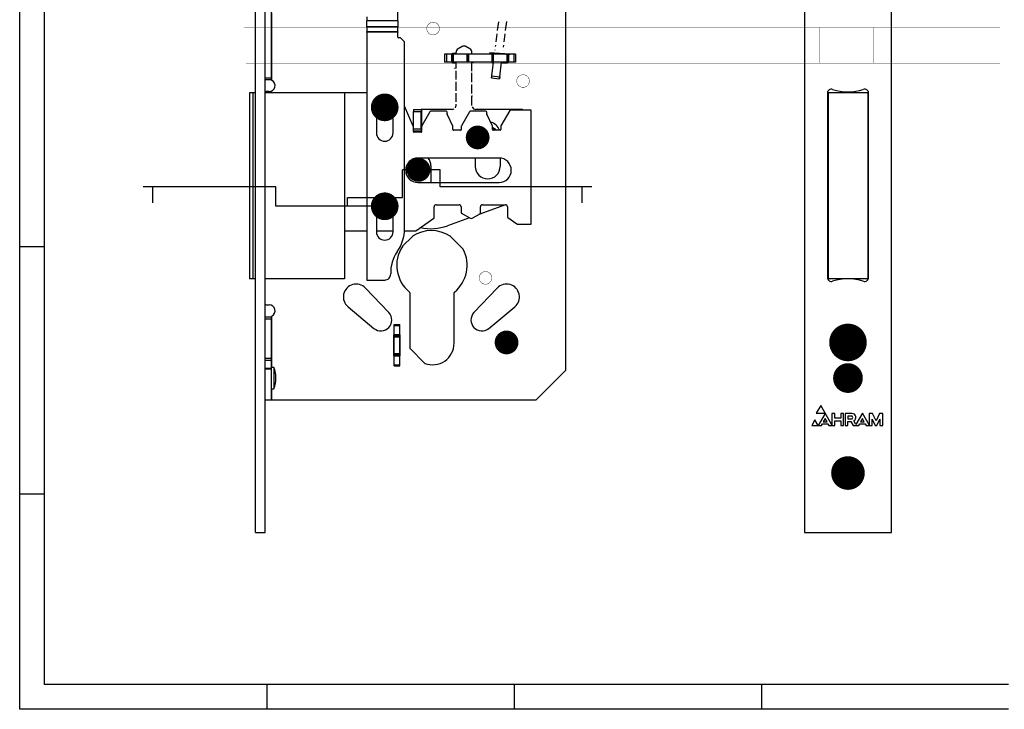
# Model space of a CAD drawing. Extents: x 19 to 519, y 6 to 365.
# Tile 1 of 7: x 19 to 268, y 6 to 180. Entities that reach past the tile are written whole.
import ezdxf

# ---------------------------------------------------------------- set-up
doc = ezdxf.new("R2010")
doc.units = 0
doc.layers.add('119', color=190, linetype='CONTINUOUS')

msp = doc.modelspace()

# ---------------------------------------------------------------- linework, layer by layer
at = {"layer": '119'}
for p, q in [((78.3217, 50.9471), (78.3217, 290.9471)), ((217.1272, 290.9471), (217.1272, 50.9471)), ((239.1272, 50.9471), (239.1272, 290.9471)), ((156.8217, 91.9471), (156.8217, 249.9471)), ((80.8217, 165.8471), (80.8217, 217.6971)), ((82.3217, 217.6971), (82.3217, 165.8471)), ((18.75, 123.125), (18.75, 185.625)), ((25, 123.125), (25, 185.625)), ((114.3217, 180.1723), (114.3217, 186.6197)), ((82.5217, 165.1738), (82.5217, 182.2471)), ((106.5217, 181.2025), (106.5217, 180.1723)), ((114.3217, 180.1723), (106.5217, 180.1723)), ((106.5217, 178.6874), (106.5217, 180.1723)), ((114.3217, 180.1723), (114.3217, 178.6874)), ((139.5744, 177.7688), (139.8604, 179.9984)), ((141.5924, 177.7808), (141.8783, 180.0104)), ((114.3217, 178.6874), (106.5217, 178.6874)), ((106.5217, 178.6874), (106.5217, 177.4318)), ((114.3217, 177.4318), (106.5217, 177.4318)), ((106.5217, 177.3611), (106.5217, 177.4318)), ((114.3217, 177.3611), (106.5217, 177.3611)), ((106.5217, 177.3611), (106.5217, 162.0471)), ((114.3217, 177.4318), (114.3217, 178.6874)), ((114.3217, 177.4318), (114.3217, 177.3611)), ((114.3217, 176.1025), (114.3217, 177.3611)), ((139.2072, 174.9055), (139.4693, 176.949)), ((141.2183, 174.8641), (141.4873, 176.9615)), ((114.9388, 175.9025), (114.5217, 175.9025)), ((115.9631, 174.9611), (115.0803, 175.8439)), ((116.0217, 158.6495), (116.0217, 174.8196)), ((126.1217, 171.7721), (126.1217, 169.7721)), ((126.6217, 171.7721), (126.1217, 171.7721)), ((126.6217, 171.7721), (126.6217, 169.7721)), ((127.9217, 171.7721), (126.6217, 171.7721)), ((127.9217, 171.7721), (127.9217, 169.7721)), ((127.953, 171.7721), (127.9217, 171.7721)), ((128.1217, 171.7721), (127.953, 171.7721)), ((128.1217, 171.7721), (128.1217, 169.7721)), ((128.3217, 171.7721), (128.1217, 171.7721)), ((129.0717, 171.9221), (128.1467, 171.9221)), ((128.3217, 171.7721), (128.3217, 169.7721)), ((131.7717, 171.7721), (128.3217, 171.7721)), ((129.0717, 171.9221), (129.0717, 172.2519)), ((129.0717, 171.7721), (129.0717, 171.9221)), ((130.5717, 173.6952), (129.5717, 173.1179)), ((132.5717, 173.1179), (131.5717, 173.6952)), ((131.7717, 171.7721), (131.7717, 169.7721)), ((131.9717, 171.7721), (131.7717, 171.7721)), ((131.9717, 171.7721), (131.9717, 169.7721)), ((132.1717, 171.7721), (131.9717, 171.7721)), ((132.1717, 171.7721), (132.1717, 169.7721)), ((138.0717, 171.7721), (132.1717, 171.7721)), ((133.0717, 171.7721), (133.0717, 172.2519)), ((137.5105, 172.0986), (137.5077, 172.0909)), ((137.5077, 172.0909), (137.5558, 172.0842)), ((142.6508, 171.7939), (137.5105, 172.0986)), ((137.5558, 172.0842), (137.8065, 172.0722)), ((137.8065, 172.0722), (138.2877, 172.0462)), ((138.0717, 171.7721), (138.0717, 169.7721)), ((138.103, 171.7721), (138.0717, 171.7721)), ((138.2717, 171.7721), (138.103, 171.7721)), ((138.2717, 171.7721), (138.2717, 169.7721)), ((138.4717, 171.7721), (138.2717, 171.7721)), ((138.2877, 172.0462), (139.0052, 171.9983)), ((138.4717, 171.7721), (138.4717, 169.7721)), ((141.9217, 171.7721), (138.4717, 171.7721)), ((138.8053, 171.7721), (138.8358, 172.0096)), ((138.9403, 172.8244), (138.9461, 172.8699)), ((139.0052, 171.9983), (139.972, 171.9272)), ((139.0505, 173.6841), (139.1024, 174.0881)), ((139.972, 171.9272), (140.5266, 171.8858)), ((140.5266, 171.8858), (141.1012, 171.8441)), ((140.8217, 171.7721), (140.8334, 171.8635)), ((140.9378, 172.6776), (140.9421, 172.7112)), ((141.0465, 173.525), (141.1134, 174.0467)), ((141.1012, 171.8441), (141.6599, 171.8064)), ((141.2014, 171.7721), (141.2436, 171.8345)), ((141.6599, 171.8064), (142.1499, 171.7797)), ((141.9217, 171.7721), (141.9217, 169.7721)), ((142.1217, 171.7721), (141.9217, 171.7721)), ((142.1217, 171.7721), (142.1217, 169.7721)), ((142.3217, 171.7721), (142.1217, 171.7721)), ((142.1499, 171.7797), (142.5004, 171.773)), ((142.3217, 171.7721), (142.3217, 169.7721)), ((143.6217, 171.7721), (142.3217, 171.7721)), ((142.5004, 171.773), (142.6508, 171.7939)), ((143.6217, 171.7721), (143.6217, 169.7721)), ((144.1217, 171.7721), (143.6217, 171.7721)), ((144.1217, 171.7721), (144.1217, 169.7721)), ((126.6217, 169.7721), (126.1217, 169.7721)), ((127.9217, 169.7721), (126.6217, 169.7721)), ((127.953, 169.7721), (127.9217, 169.7721)), ((128.1217, 169.7721), (127.953, 169.7721)), ((128.3217, 169.7721), (128.1217, 169.7721)), ((128.1467, 169.6221), (129.0717, 169.6221)), ((131.7717, 169.7721), (128.3217, 169.7721)), ((129.0717, 169.6221), (129.0717, 169.7721)), ((129.0717, 168.1875), (129.0717, 169.6221)), ((131.9717, 169.7721), (131.7717, 169.7721)), ((132.1717, 169.7721), (131.9717, 169.7721)), ((138.0717, 169.7721), (132.1717, 169.7721)), ((133.0717, 167.4716), (133.0717, 169.7035)), ((133.4676, 169.6719), (133.0717, 169.5944)), ((138.103, 169.7721), (138.0717, 169.7721)), ((138.1027, 166.2943), (138.5488, 169.7721)), ((138.2717, 169.7721), (138.103, 169.7721)), ((138.4717, 169.7721), (138.2717, 169.7721)), ((138.2967, 169.6221), (138.5295, 169.6221)), ((141.9217, 169.7721), (138.4717, 169.7721)), ((140.0865, 166.0398), (140.5652, 169.7721)), ((140.5459, 169.6221), (142.0967, 169.6221)), ((142.1217, 169.7721), (141.9217, 169.7721)), ((142.2903, 169.7721), (142.1217, 169.7721)), ((142.3217, 169.7721), (142.2903, 169.7721)), ((143.6217, 169.7721), (142.3217, 169.7721)), ((144.1217, 169.7721), (143.6217, 169.7721)), ((128.6499, 168.2775), (129.0717, 168.3638)), ((129.0717, 165.3731), (129.0717, 167.5788)), ((133.0717, 164.7028), (133.0717, 167.0834)), ((80.8217, 165.3471), (80.8217, 165.8471)), ((80.8217, 165.8471), (82.3217, 165.8471)), ((80.8217, 162.1471), (80.8217, 165.3471)), ((80.8217, 165.3471), (82.3217, 165.3471)), ((82.3217, 165.8471), (82.3217, 165.3471)), ((82.3628, 165.3471), (82.3217, 165.3471)), ((129.0717, 162.5626), (129.0717, 164.7662)), ((138.1027, 166.2943), (138.0391, 165.7983)), ((138.0391, 165.7983), (138.0403, 165.8078)), ((138.0391, 165.7983), (140.0229, 165.5439)), ((138.0403, 165.8078), (138.0439, 165.8361)), ((138.0439, 165.8361), (138.0498, 165.8819)), ((138.0498, 165.8819), (138.0577, 165.9436)), ((138.0577, 165.9436), (138.0674, 166.0187)), ((138.0674, 166.0187), (138.0784, 166.1045)), ((138.0784, 166.1045), (138.0903, 166.1975)), ((138.0903, 166.1975), (138.1027, 166.2943)), ((138.1027, 166.2943), (140.0865, 166.0398)), ((140.0865, 166.0398), (140.0229, 165.5439)), ((140.0229, 165.5439), (140.0241, 165.5534)), ((140.0241, 165.5534), (140.0277, 165.5816)), ((140.0277, 165.5816), (140.0336, 165.6275)), ((140.0336, 165.6275), (140.0415, 165.6891)), ((140.0415, 165.6891), (140.0511, 165.7643)), ((140.0511, 165.7643), (140.0621, 165.85)), ((140.0621, 165.85), (140.0741, 165.9431)), ((140.0741, 165.9431), (140.0865, 166.0398)), ((76.8217, 162.0471), (76.8217, 115.0471)), ((77.6796, 162.0471), (76.8217, 162.0471)), ((77.6796, 162.0471), (77.6796, 115.0471)), ((78.3217, 162.0471), (77.6796, 162.0471)), ((80.8217, 108.6471), (80.8217, 162.1471)), ((100.8217, 162.0471), (80.8217, 162.0471)), ((81.8217, 162.3471), (81.0217, 162.3471)), ((106.5217, 162.0471), (100.8217, 162.0471)), ((100.8217, 162.0471), (100.8217, 115.0471)), ((106.5217, 162.0471), (106.5217, 127.1471)), ((129.0717, 159.7587), (129.0717, 161.951)), ((133.0717, 161.8507), (133.0717, 164.0919)), ((222.9272, 161.9443), (222.9272, 115.35)), ((223.1272, 162.0471), (223.1272, 115.0471)), ((233.1272, 162.0471), (223.1272, 162.0471)), ((233.1272, 162.0471), (233.1272, 115.0471)), ((233.3272, 115.35), (233.3272, 161.9443)), ((133.0717, 158.8292), (133.0717, 161.24)), ((133.2358, 161.2022), (133.0717, 161.1606)), ((116.0217, 127.6411), (116.0217, 158.6495)), ((118.2547, 153.5857), (116.0217, 158.6495)), ((118.2717, 157.8292), (120.2717, 157.8292)), ((118.2717, 157.8292), (118.2717, 157.3292)), ((118.2717, 153.505), (118.2717, 157.3292)), ((118.2717, 157.3292), (120.2717, 157.3292)), ((120.2717, 157.8292), (120.2717, 157.3292)), ((120.3717, 157.8292), (120.2717, 157.8292)), ((120.2717, 152.9292), (120.2717, 157.3292)), ((128.0717, 157.8292), (120.3717, 157.8292)), ((120.3717, 152.2471), (120.3717, 157.8292)), ((122.4579, 157.2471), (120.3985, 153.6801)), ((126.6217, 157.3471), (122.6311, 157.3471)), ((126.8217, 156.6916), (126.8217, 157.1471)), ((129.0717, 158.8292), (129.0717, 159.146)), ((132.4579, 157.2471), (130.3985, 153.6801)), ((136.6217, 157.3471), (132.6311, 157.3471)), ((145.4717, 157.8292), (134.0717, 157.8292)), ((136.8217, 156.6916), (136.8217, 157.1471)), ((142.6311, 157.5471), (140.3985, 153.6801)), ((148.0217, 157.6471), (142.8043, 157.6471)), ((148.0217, 128.8471), (148.0217, 157.6471)), ((108.9217, 155.5471), (108.9217, 151.9025)), ((113.1217, 151.9025), (113.1217, 155.5471)), ((128.2528, 153.5874), (126.8405, 156.6069)), ((138.2528, 153.5874), (136.8405, 156.6069)), ((118.2717, 152.2471), (118.2717, 153.505)), ((118.2717, 152.9292), (120.2717, 152.9292)), ((118.2717, 152.4292), (120.2717, 152.4292)), ((120.1717, 152.0471), (118.4717, 152.0471)), ((120.2717, 152.9292), (120.2717, 152.4292)), ((120.2717, 152.4292), (120.3717, 152.4292)), ((128.2717, 152.7471), (128.2717, 153.5027)), ((130.1717, 152.5471), (128.4717, 152.5471)), ((130.3717, 153.5801), (130.3717, 152.7471)), ((138.2717, 153.2967), (138.2717, 153.5027)), ((138.2717, 152.9658), (138.2717, 153.2967)), ((138.2717, 153.2967), (138.9227, 152.908)), ((139.3077, 152.5471), (138.2717, 153.2967)), ((138.2717, 152.7471), (138.2717, 152.9658)), ((138.6888, 152.7093), (138.2717, 152.9658)), ((138.2717, 152.9658), (138.8855, 152.5471)), ((138.8855, 152.5471), (138.4717, 152.5471)), ((138.8855, 152.5471), (138.6888, 152.7093)), ((139.3077, 152.5471), (138.8855, 152.5471)), ((138.9227, 152.908), (139.3077, 152.5471)), ((140.1717, 152.5471), (139.3077, 152.5471)), ((140.3717, 153.5801), (140.3717, 152.7471)), ((223.1272, 153.5471), (222.9272, 153.5471)), ((222.9272, 147.5471), (223.1272, 147.5471)), ((139.9217, 145.5471), (119.4217, 145.5471)), ((133.9217, 145.5471), (133.9217, 143.4292)), ((140.2217, 145.5326), (140.2217, 143.4292)), ((223.1272, 145.5471), (222.9272, 145.5471)), ((233.3272, 145.5471), (233.1272, 145.5471)), ((125.0482, 142.5471), (115.5043, 142.5471)), ((115.5043, 135.5352), (115.5043, 142.5471)), ((116.4217, 143.2281), (116.4217, 141.6661)), ((122.7217, 143.5292), (122.7217, 139.3471)), ((125.0482, 138.2292), (125.0482, 142.5471)), ((222.9272, 139.5471), (223.1272, 139.5471)), ((233.1272, 139.5471), (233.3272, 139.5471)), ((52.4266, 138.2292), (49.9266, 138.2292)), ((83.5159, 138.2292), (52.4266, 138.2292)), ((52.4266, 134.2075), (52.4266, 138.2292)), ((83.5159, 133.3471), (83.5159, 138.2292)), ((119.4217, 139.3471), (139.9217, 139.3471)), ((160.9229, 138.2292), (125.0482, 138.2292)), ((163.4229, 138.2292), (160.9229, 138.2292)), ((160.9229, 134.2075), (160.9229, 138.2292)), ((101.6423, 135.5352), (115.5043, 135.5352)), ((101.6423, 133.3471), (101.6423, 135.5352)), ((101.6423, 133.3471), (83.5159, 133.3471)), ((111.0217, 133.3471), (101.6423, 133.3471)), ((123.5217, 130.5123), (123.5217, 133.2471)), ((124.0217, 133.7471), (129.8217, 133.7471)), ((130.3217, 133.2471), (130.3217, 131.7513)), ((141.5383, 133.7468), (134.8299, 131.3052)), ((135.2217, 131.6477), (135.2217, 133.2471)), ((135.7217, 133.7471), (141.5217, 133.7471)), ((142.0217, 133.2471), (142.0217, 130.6954)), ((108.9217, 130.5471), (108.9217, 127.1471)), ((113.1217, 127.1471), (113.1217, 130.5471)), ((118.9161, 127.1833), (123.4364, 130.3484)), ((123.5217, 130.5123), (123.5217, 130.5123)), ((132.4221, 130.4288), (126.9311, 128.4302)), ((130.4221, 131.5779), (132.6226, 130.3136)), ((133.1226, 130.3147), (135.1221, 131.4747)), ((142.107, 130.5316), (144.4609, 128.8833)), ((100.8217, 127.1471), (106.5217, 127.1471)), ((106.5217, 127.1471), (106.5217, 114.7025)), ((108.9217, 127.1471), (108.9217, 126.9025)), ((108.9217, 127.1471), (113.1217, 127.1471)), ((113.1217, 126.9025), (113.1217, 127.1471)), ((116.0095, 127.1471), (118.8014, 127.1471)), ((144.5756, 128.8471), (148.0217, 128.8471)), ((118.0071, 125.7484), (115.5204, 123.2617)), ((130.8458, 122.5389), (127.6363, 125.7484)), ((18.75, 60.625), (18.75, 123.125)), ((25, 123.125), (18.75, 123.125)), ((25, 60.625), (25, 123.125)), ((77.6796, 115.0471), (76.8217, 115.0471)), ((78.3217, 115.0471), (77.6796, 115.0471)), ((100.8217, 115.0471), (80.8217, 115.0471)), ((106.5217, 114.7025), (111.0313, 114.7025)), ((233.1272, 115.0471), (223.1272, 115.0471)), ((112.065, 106.4917), (106.1774, 112.6861)), ((139.466, 112.6861), (133.5784, 106.4917)), ((117.3717, 111.5059), (117.3717, 97.5164)), ((128.5717, 98.7471), (128.5717, 111.5059)), ((80.8217, 105.4471), (80.8217, 108.6471)), ((81.0217, 108.4471), (81.8217, 108.4471)), ((101.7431, 107.9487), (108.3129, 102.4831)), ((137.3304, 102.4831), (143.9002, 107.9487)), ((80.8217, 104.9471), (80.8217, 105.4471)), ((80.8217, 105.4471), (82.3217, 105.4471)), ((80.8217, 94.9471), (80.8217, 104.9471)), ((80.8217, 104.9471), (82.3217, 104.9471)), ((82.3217, 105.4471), (82.3217, 104.9471)), ((82.3217, 105.4471), (82.3628, 105.4471)), ((82.3217, 104.9471), (82.3217, 94.9471)), ((82.5217, 92.6471), (82.5217, 105.6205)), ((113.3717, 103.4971), (114.8717, 103.4971)), ((113.3717, 103.1971), (113.3717, 103.4971)), ((113.3717, 103.1971), (114.8717, 103.1971)), ((113.3717, 100.9471), (113.3717, 103.1971)), ((114.8717, 103.1971), (114.8717, 103.4971)), ((114.8717, 100.9471), (114.8717, 103.1971)), ((113.3717, 100.8971), (113.2717, 100.8971)), ((113.2717, 100.8971), (113.2717, 95.5971)), ((113.3717, 100.9471), (114.8717, 100.9471)), ((113.3717, 100.8971), (113.3717, 100.9471)), ((113.3717, 100.6471), (113.3717, 100.8971)), ((113.3717, 100.6471), (114.8717, 100.6471)), ((113.3717, 100.3471), (113.3717, 100.6471)), ((113.3717, 100.3471), (114.8717, 100.3471)), ((113.3717, 96.1471), (113.3717, 100.3471)), ((114.8717, 100.8971), (114.8717, 100.9471)), ((114.8717, 100.6471), (114.8717, 100.8971)), ((114.9717, 100.8971), (114.8717, 100.8971)), ((114.8717, 100.3471), (114.8717, 100.6471)), ((114.8717, 96.1471), (114.8717, 100.3471)), ((114.9717, 95.5971), (114.9717, 100.8971)), ((228.647, 101.9471), (227.6029, 101.9471)), ((117.4303, 97.375), (121.1021, 93.7032)), ((225.3749, 99.2471), (225.3749, 99.2471)), ((225.3749, 99.2471), (225.3749, 97.2471)), ((230.8749, 97.2471), (230.8749, 99.2471)), ((230.8749, 99.2471), (230.8749, 99.2471)), ((80.8217, 94.4471), (80.8217, 94.9471)), ((80.8217, 94.9471), (82.3217, 94.9471)), ((82.3217, 94.9471), (82.3217, 94.4471)), ((113.2717, 95.5971), (113.3717, 95.5971)), ((113.3717, 95.8471), (113.3717, 96.1471)), ((113.3717, 96.1471), (114.8717, 96.1471)), ((113.3717, 95.8471), (114.8717, 95.8471)), ((113.3717, 95.5971), (113.3717, 95.8471)), ((113.3717, 95.5471), (113.3717, 95.5971)), ((113.3717, 95.5471), (114.8717, 95.5471)), ((113.3717, 93.2971), (113.3717, 95.5471)), ((114.8717, 95.8471), (114.8717, 96.1471)), ((114.8717, 95.5971), (114.8717, 95.8471)), ((114.8717, 95.5471), (114.8717, 95.5971)), ((114.8717, 95.5971), (114.9717, 95.5971)), ((114.8717, 93.2971), (114.8717, 95.5471)), ((226.8772, 95.9471), (229.3772, 95.9471)), ((80.8217, 92.4611), (80.8217, 94.4471)), ((80.8217, 94.4471), (82.3217, 94.4471)), ((80.8217, 92.2639), (80.8217, 92.4611)), ((80.8217, 92.4611), (82.3217, 92.4611)), ((80.8217, 84.4471), (80.8217, 92.2639)), ((80.8217, 92.2639), (82.3217, 92.2639)), ((82.3217, 94.4471), (82.3217, 92.4611)), ((82.5217, 92.6471), (82.3217, 92.6471)), ((82.3217, 92.4611), (82.3217, 92.2639)), ((82.3217, 92.2639), (82.3217, 84.4471)), ((83.0217, 92.6471), (82.5217, 92.6471)), ((83.0217, 92.6471), (83.0217, 87.2471)), ((113.3717, 93.2971), (114.8717, 93.2971)), ((113.3717, 92.9971), (113.3717, 93.2971)), ((113.3717, 92.9971), (114.8717, 92.9971)), ((114.8717, 92.9971), (114.8717, 93.2971)), ((149.3217, 84.4471), (156.8217, 91.9471)), ((82.3217, 87.2471), (82.5217, 87.2471)), ((82.5217, 87.2471), (83.0217, 87.2471)), ((82.5217, 84.4471), (82.5217, 87.2471)), ((80.8217, 50.9471), (80.8217, 84.4471)), ((80.8217, 84.4471), (82.3217, 84.4471)), ((82.3217, 84.4471), (82.5217, 84.4471)), ((82.5217, 84.4471), (149.3217, 84.4471)), ((221.2339, 83.0118), (220.0978, 81.0443)), ((224.0714, 78.0964), (221.2339, 83.0118)), ((220.0978, 81.0443), (222.3542, 81.0441)), ((222.362, 81.0306), (220.5898, 77.9616)), ((222.3697, 79.7009), (221.8971, 78.8825)), ((222.8422, 78.8824), (222.3697, 79.7009)), ((224.0716, 80.9914), (224.0714, 78.0964)), ((224.8089, 80.9914), (224.0716, 80.9914)), ((224.8089, 79.8383), (224.8089, 80.9914)), ((226.2921, 79.8382), (224.8089, 79.8383)), ((227.0294, 80.9913), (226.2921, 80.9913)), ((226.2921, 80.9913), (226.2921, 79.8382)), ((227.0293, 77.9477), (227.0294, 80.9913)), ((227.3895, 80.9912), (227.3894, 77.9477)), ((229.13, 80.9911), (227.3895, 80.9912)), ((228.1268, 80.3395), (228.1268, 79.628)), ((228.9841, 80.3395), (228.1268, 80.3395)), ((231.7877, 81.0441), (230.1428, 78.1955)), ((231.7877, 79.7004), (231.3151, 78.8819)), ((233.4894, 78.0964), (231.7877, 81.0441)), ((232.2601, 78.8819), (231.7877, 79.7004)), ((233.4896, 80.9909), (233.4894, 78.0964)), ((234.3383, 80.9908), (233.4896, 80.9909)), ((235.2213, 79.16), (234.3383, 80.9908)), ((236.1045, 80.9907), (235.2213, 79.16)), ((236.9532, 80.9907), (236.1045, 80.9907)), ((236.9531, 77.9471), (236.9532, 80.9907)), ((219.7676, 79.3588), (218.9531, 77.9482)), ((218.9531, 77.9482), (221.4565, 77.948)), ((220.5742, 77.9616), (219.7676, 79.3588)), ((221.4565, 77.948), (221.704, 78.3767)), ((221.704, 78.3767), (223.0352, 78.3766)), ((221.8971, 78.8825), (222.8422, 78.8824)), ((223.0352, 78.3766), (223.2827, 77.9479)), ((223.2827, 77.9479), (224.8087, 77.9478)), ((224.8087, 77.9478), (224.8088, 79.1009)), ((224.8088, 79.1009), (226.292, 79.1008)), ((226.292, 79.1008), (226.292, 77.9477)), ((226.292, 77.9477), (227.0293, 77.9477)), ((227.3894, 77.9477), (228.1267, 77.9476)), ((228.1267, 77.9476), (228.1267, 78.9764)), ((228.1267, 78.9764), (228.8776, 78.9764)), ((228.1268, 79.628), (228.9841, 79.6279)), ((228.8776, 78.9764), (229.4384, 77.9475)), ((229.4384, 77.9475), (230.8745, 77.9474)), ((230.1428, 78.1955), (229.6412, 79.1158)), ((230.8745, 77.9474), (231.122, 78.3761)), ((231.122, 78.3761), (232.4532, 78.376)), ((231.3151, 78.8819), (232.2601, 78.8819)), ((232.4532, 78.376), (232.7006, 77.9473)), ((232.7006, 77.9473), (234.2267, 77.9472)), ((234.2267, 77.9472), (234.2268, 79.5247)), ((234.2268, 79.5247), (234.9876, 77.9472)), ((234.9876, 77.9472), (235.4548, 77.9472)), ((235.4548, 77.9472), (236.2158, 79.5246)), ((236.2158, 79.5246), (236.2157, 77.9471)), ((236.2157, 77.9471), (236.9531, 77.9471)), ((18.75, 6.25), (18.75, 60.625)), ((25, 60.625), (18.75, 60.625)), ((25, 12.5), (25, 60.625)), ((78.3217, 50.9471), (80.8217, 50.9471)), ((217.1272, 50.9471), (239.1272, 50.9471)), ((81.25, 12.5), (25, 12.5)), ((143.75, 12.5), (81.25, 12.5)), ((81.25, 12.5), (81.25, 6.25)), ((206.25, 12.5), (143.75, 12.5)), ((143.75, 12.5), (143.75, 6.25)), ((268.75, 12.5), (206.25, 12.5)), ((206.25, 12.5), (206.25, 6.25)), ((81.25, 6.25), (18.75, 6.25)), ((143.75, 6.25), (81.25, 6.25)), ((206.25, 6.25), (143.75, 6.25)), ((268.75, 6.25), (206.25, 6.25))]:
    msp.add_line(p, q, dxfattribs=at)
for points, const_width in [([(123.25, 176.65, 1), (123.25, 179.85, 1), (123.25, 176.65)], 0.1016), ([(75.5, 178.5254, 1), (75.5, 178.4746)], 0.0508), ([(221, 178.5254, 1), (221, 178.4746)], 0.0508), ([(221.0254, 178.5, 1), (220.9746, 178.5)], 0.0508), ([(221.0254, 177, 1), (220.9746, 177)], 0.0508), ([(220.9746, 177, 1), (221.0254, 177)], 0.0508), ([(221, 178.4746, 1), (221, 178.5254)], 0.0508), ([(234.5, 178.5254, 1), (234.5, 178.4746)], 0.0508), ([(234.5254, 178.5, 1), (234.4746, 178.5)], 0.0508), ([(234.5, 178.4746, 1), (234.5, 178.5254)], 0.0508), ([(266.5, 178.4746, 1), (266.5, 178.5254)], 0.0508), ([(76, 169.5254, 1), (76, 169.4746)], 0.0508), ([(221, 169.5254, 1), (221, 169.4746)], 0.0508), ([(220.9746, 169.5, 1), (221.0254, 169.5)], 0.0508), ([(221, 169.4746, 1), (221, 169.5254)], 0.0508), ([(234.5, 169.5254, 1), (234.5, 169.4746)], 0.0508), ([(234.4746, 169.5, 1), (234.5254, 169.5)], 0.0508), ([(234.5, 169.4746, 1), (234.5, 169.5254)], 0.0508), ([(266.5, 169.4746, 1), (266.5, 169.5254)], 0.0508), ([(146, 163.4, 1), (146, 166.6, 1), (146, 163.4)], 0.1016), ([(111.0217, 156.5971, 1), (111.0217, 160.0971, 1), (111.0217, 156.5971)], 3.5), ([(134.5217, 149.2471, 1), (134.5217, 152.2471, 1), (134.5217, 149.2471)], 3), ([(134.5217, 149.3971, 1), (134.5217, 152.0971, 1), (134.5217, 149.3971)], 2.7), ([(119.5717, 141.0471, 1), (119.5717, 144.0471, 1), (119.5717, 141.0471)], 3), ([(119.5717, 141.9221, 1), (119.5717, 143.1721, 1), (119.5717, 141.9221)], 1.25), ([(111.0217, 131.5971, 1), (111.0217, 135.0971, 1), (111.0217, 131.5971)], 3.5), ([(136.5, 113.65, 1), (136.5, 116.85, 1), (136.5, 113.65)], 0.1016), ([(228.1272, 96.5721, 1), (228.1272, 101.3221, 1), (228.1272, 96.5721)], 4.75), ([(228.1272, 97.3221, 1), (228.1272, 100.5721, 1), (228.1272, 97.3221)], 3.25), ([(141.8217, 97.4471, 1), (141.8217, 100.4471, 1), (141.8217, 97.4471)], 3), ([(141.8217, 98.3221, 1), (141.8217, 99.5721, 1), (141.8217, 98.3221)], 1.25), ([(228.1272, 88.0721, 1), (228.1272, 91.8221, 1), (228.1272, 88.0721)], 3.75), ([(228.1272, 88.6971, 1), (228.1272, 91.1971, 1), (228.1272, 88.6971)], 2.5), ([(228.1272, 63.8221, 1), (228.1272, 68.0721, 1), (228.1272, 63.8221)], 4.25), ([(228.1272, 64.5721, 1), (228.1272, 67.3221, 1), (228.1272, 64.5721)], 2.75)]:
    msp.add_lwpolyline(points, format="xyb", dxfattribs=dict(at, const_width=const_width))
at = {"layer": '119', "const_width": 0.1016}
for points in [[(75.5, 178.5), (221, 178.5)], [(221, 178.5), (234.5, 178.5)], [(221, 178.5), (221, 177)], [(221, 177), (221, 169.5)], [(234.5, 178.5), (266.5, 178.5)], [(234.5, 178.5), (234.5, 169.5)], [(76, 169.5), (221, 169.5)], [(221, 169.5), (234.5, 169.5)], [(234.5, 169.5), (266.5, 169.5)]]:
    msp.add_lwpolyline(points, dxfattribs=at)
at = {"layer": '119'}
for centre, radius, start, end in [((114.5217, 176.1025), 0.2, 180, 270), ((114.9388, 175.7025), 0.2, 45.0003, 89.9994), ((115.8217, 174.8196), 0.2, 359.9997, 44.9997), ((128.1467, 171.7221), 0.2, 89.9999, 165.5224), ((130.0717, 172.2518), 1, 120, 179.9996), ((131.0717, 172.8292), 1, 99.5941, 120.0004), ((131.0103, 163.8158), 10, 88.6162, 90.6031), ((131.0717, 172.8292), 1, 60, 79.6252), ((132.0717, 172.2519), 1, 359.9999, 59.9998), ((138.2967, 171.7221), 0.2, 89.9999, 165.5224), ((128.1467, 169.8221), 0.2, 194.4776, 270.0001), ((138.2967, 169.8221), 0.2, 194.4776, 270.0001), ((142.0967, 169.8221), 0.2, 269.9999, 345.5224), ((81.8217, 163.8471), 1.5, 270, 62.1819), ((81.0217, 162.1471), 0.2, 90, 180), ((223.9272, 161.9443), 1, 71.151, 179.9998), ((228.1272, 174.2471), 12, 251.1509, 288.8491), ((232.3272, 161.9443), 1, 0, 108.8492), ((122.6311, 157.1471), 0.2, 90, 149.999), ((126.6217, 157.1471), 0.2, 0, 90), ((128.0717, 158.8292), 1, 270, 302.9676), ((128.0717, 158.8292), 1, 325.3475, 0.0001), ((132.6311, 157.1471), 0.2, 90, 149.999), ((134.0717, 158.8292), 1, 199.1201, 269.9998), ((136.6217, 157.1471), 0.2, 0, 90), ((142.8043, 157.4471), 0.2, 90.0001, 150.0011), ((145.4717, 156.8292), 1, 54.8776, 90.0002), ((127.0217, 156.6916), 0.2, 180.0005, 205.0692), ((137.0217, 156.6916), 0.2, 180.0005, 205.0692), ((137.0717, 151.5292), 3.15, 18.8536, 77.0075), ((111.0217, 151.9025), 2.1, 180, 0), ((118.0717, 153.505), 0.2, 359.9994, 23.7965), ((118.4717, 152.2471), 0.2, 180, 270), ((120.1717, 152.2471), 0.2, 270, 0), ((120.5717, 153.5801), 0.2, 150.0005, 180.0007), ((128.0717, 153.5027), 0.2, 0.0005, 25.0692), ((128.4717, 152.7471), 0.2, 180, 270), ((130.1717, 152.7471), 0.2, 270, 0), ((130.5717, 153.5801), 0.2, 150.0005, 180.0007), ((138.0717, 153.5027), 0.2, 0.0005, 25.0692), ((138.4717, 152.7471), 0.2, 180, 270), ((140.1717, 152.7471), 0.2, 270, 0), ((140.5717, 153.5801), 0.2, 150.0005, 180.0007), ((119.4217, 142.4471), 3.1, 90, 270), ((119.5717, 143.5292), 3.15, 360, 39.8373), ((139.9217, 142.4471), 3.1, 270, 90), ((137.0717, 143.4292), 3.15, 180, 0), ((124.0217, 133.2471), 0.5, 90, 180), ((129.8217, 133.2471), 0.5, 0, 90), ((135.7217, 133.2471), 0.5, 90, 180), ((141.5217, 133.2471), 0.5, 0, 90), ((123.3217, 130.5123), 0.2, 305.0012, 0.0009), ((130.5217, 131.7513), 0.2, 179.9997, 240.1218), ((132.8717, 130.7471), 0.5, 240.1219, 300.1216), ((135.0217, 131.6477), 0.2, 300.1225, 0.0008), ((142.2217, 130.6954), 0.2, 180.0003, 235.001), ((106.0217, 127.6411), 10, 324.6655, 0), ((122.8217, 118.4471), 8.75, 56.8678, 123.1322), ((118.8014, 127.3471), 0.2, 270.0004, 304.9996), ((122.6717, 140.1328), 12.4536, 257.7499, 290), ((144.5757, 129.0471), 0.2, 235.0001, 269.9989), ((111.0217, 126.9025), 2.1, 180, 0), ((118.1485, 125.607), 0.2, 123.1282, 134.9974), ((127.4949, 125.607), 0.2, 45.0003, 56.8687), ((122.8217, 118.4471), 8.75, 146.8678, 230.855), ((115.6618, 123.1203), 0.2, 134.9979, 146.8656), ((123.1217, 118.4471), 8.75, 309.145, 27.5185), ((130.7044, 122.3975), 0.2, 27.5212, 45.0014), ((121.5217, 116.6525), 9, 144.6655, 182.4563), ((111.0313, 116.2025), 1.5, 270, 2.4565), ((223.9272, 115.35), 1, 180, 288.8489), ((228.1272, 103.0471), 12, 71.1509, 108.8491), ((232.3272, 115.35), 1, 251.1509, 360), ((103.8217, 110.4471), 3.25, 43.545, 230.2419), ((141.8217, 110.4471), 3.25, 309.7582, 136.455), ((117.1717, 111.5059), 0.2, 359.9997, 50.8541), ((128.7717, 111.5059), 0.2, 129.1445, 179.9998), ((81.0217, 108.6471), 0.2, 180, 270), ((81.8217, 106.9471), 1.5, 297.8181, 90), ((110.0717, 104.5971), 2.75, 230.2418, 43.5451), ((135.5717, 104.5971), 2.75, 136.4548, 309.7582), ((228.1249, 99.2471), 2.75, 0, 180), ((117.5717, 97.5164), 0.2, 180.0005, 224.9999), ((123.1217, 98.7471), 5.45, 249.0379, 359.9999), ((75.9817, 89.9471), 7.54, 339.017, 20.983), ((121.2435, 93.8446), 0.2, 225.0012, 249.0389), ((222.3542, 81.0351), 0.009, 330.0155, 90.0097), ((228.9841, 79.9837), 0.3558, 269.997, 89.9995), ((229.1299, 79.9837), 1.0074, 300.4994, 89.9963), ((220.582, 77.9661), 0.009, 210.0214, 329.9786)]:
    msp.add_arc(centre, radius, start, end, dxfattribs=at)

doc.saveas('drawing.dxf')
